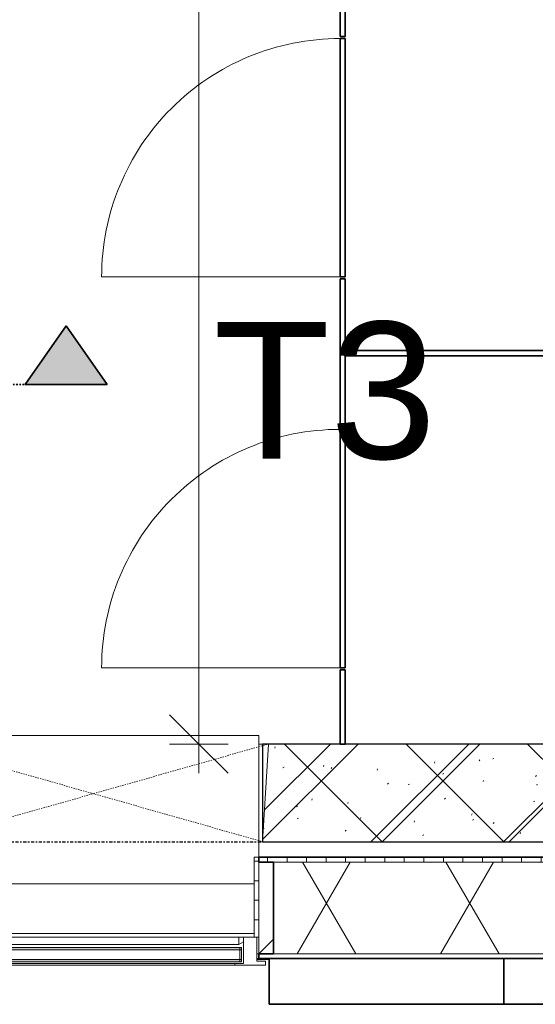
# Model space of a CAD drawing. Header units: millimetres. Extents: x -80560 to 110805, y -11020 to 52719.
# Tile 26 of 182: x 54356 to 55675, y 9584 to 12103. Entities that reach past the tile are written whole.
import ezdxf

# ---------------------------------------------------------------- set-up
doc = ezdxf.new("R2010")
doc.units = ezdxf.units.MM
for name, pattern in [('CENTER2', [20, 8, -4, 4, -4]), ('Dash', [6.35, 3.175, -3.175]), ('DASHDOT2', [8, 4, -2, 0, -2])]:
    doc.linetypes.add(name, pattern=pattern)
for name, color, linetype, lineweight in [('A-ANNO-DIMS', 211, 'Continuous', 9), ('A-ANNO-DIMS-100', 211, 'Continuous', 9), ('A-DOOR', 31, 'Continuous', 18), ('A-GENM', 13, 'Continuous', 18), ('A-GLAZ', 151, 'Continuous', 18), ('A-GLAZ-SILL', 1, 'Continuous', 18), ('A-WALL', 113, 'Continuous', 35), ('A-WALL-PATT', 111, 'Continuous', 35), ('G-ANNO-SYMB', 111, 'Continuous', 9), ('S-GRID', 1, 'Continuous', 9)]:
    doc.layers.add(name, color=color, linetype=linetype, lineweight=lineweight)
doc.styles.add('Arial_4', font='arial.ttf', dxfattribs={"height": 350})
doc.styles.add('Arial_6', font='arial.ttf', dxfattribs={"width": 0.7, "height": 180})
doc.dimstyles.new('n3o_1_8_3', dxfattribs={"dimscale": 304.8, "dimtxt": 183.646692, "dimasz": 0.492126, "dimexe": 0.246063, "dimexo": 0.0625, "dimgap": 0.032808, "dimtad": 1, "dimdec": 0, "dimdsep": 46, "dimtxsty": 'Arial_6', "dimblk1": 'OBLIQUE', "dimblk2": 'OBLIQUE', "dimsah": 1, "dimcen": 0.09, "dimdle": 0.246063, "dimazin": 0, "dimtfac": 1, "dimtdec": 4, "dimtix": 1, "dimtmove": 0, "dimatfit": 3, "dimfxl": 0.246063, "dimfxlon": 1, "dimtvp": 1, "dimtolj": 1, "dimtzin": 0, "dimarcsym": 2})

# ---------------------------------------------------------------- blocks, each defined once
blk = doc.blocks.new('19112_SW_LeonardoCollege_R2020_rvt-1-DO_02 tweede verdieping')
at = {"layer": 'A-WALL-PATT', "lineweight": 5}
h = blk.add_hatch(dxfattribs=at)
h.set_pattern_fill('FP_174', color=10, angle=45, style=0, pattern_type=2)
h.set_pattern_definition([(45, (28837.5, 10000), (-155.563, 155.563), []), (135, (28837.5, 10000), (-155.563, -155.563), [])])
h.paths.add_polyline_path([(31600, 10000), (31600, 10250), (30083, 10250), (30083, 10000), (31377.7, 10000)], flags=0)
h.paths.add_polyline_path([(29028.3, 10000), (29217, 10000), (29217, 10250), (27533, 10250), (27533, 10000), (28734.6, 10000)], flags=0)
h.paths.add_polyline_path([(26667, 10000), (26667, 10250), (26075, 10250), (26075, 10000), (26532.1, 10000)], flags=0)
at = {"layer": 'A-WALL', "color": 250, "lineweight": 9}
for p, q in [((30073, 10250), (30083, 10250)), ((30083, 10000), (30073, 10000))]:
    blk.add_line(p, q, dxfattribs=at)
at = {"layer": 'A-WALL', "color": 50, "lineweight": 25}
for p, q in [((31600, 10250), (30083, 10250)), ((30083, 10250), (30083, 10000)), ((30083, 10000), (31600, 10000))]:
    blk.add_line(p, q, dxfattribs=at)
blk = doc.blocks.new('MB 31 Wandsparing - 866 x 1634-3275055-DO_02 tweede verdieping')
at = {"layer": 'A-GENM', "linetype": 'Dash', "lineweight": 9}
for p, q in [((-456.2, 125), (424.8, -125)), ((-441.2, -125), (439.8, 125))]:
    blk.add_line(p, q, dxfattribs=at)
blk = doc.blocks.new('95251-Leonardo College Leiden_rvt-1-DO_02 tweede verdieping')
at = {"layer": 'A-WALL-PATT', "lineweight": 9}
h = blk.add_hatch(dxfattribs=at)
h.set_pattern_fill('FP_187', color=55, style=0, pattern_type=2)
h.set_pattern_definition([(45, (0, 0), (-176.7767, 176.7767), []), (17, (0, 0), (51.37877, 156.87645), [3.353, -159.647, 3.353, -88.647, -134]), (17, (0, 0), (51.37877, 156.87645), [-255, 3.353, -130.647]), (48, (0, 0), (-36.014, 160.26226), [3.353, -158.647, 3.353, -160.647, -132]), (48, (0, 0), (-36.014, 160.26226), [-326, 3.353, -128.647]), (71, (0, 0), (-94.825, 133.12483), [3.353, -156.647, 3.353, -87.247, -131]), (71, (0, 0), (-94.825, 133.12483), [-250.6, 3.353, -127.647])])
h.paths.add_polyline_path([(31084, 10000), (31600, 10000), (31600, 10250), (31492, 10250), (31491, 10158.3), (31475, 10136.7), (31467.6, 10139.5), (31462.7, 10145.7), (31459.9, 10153.2), (31458.1, 10169.1), (31458, 10250), (31187, 10250), (31186, 10158.3), (31170, 10136.7), (31162.6, 10139.5), (31157.4, 10146.5), (31154.9, 10153.2), (31153.1, 10169.1), (31153, 10250), (30987, 10250), (30986, 10158.3), (30970, 10136.7), (30962.6, 10139.5), (30957.7, 10145.7), (30954.9, 10153.2), (30953.1, 10169.1), (30953, 10250), (30098, 10250), (30083, 10000), (30790.3, 10000)], flags=0)
h.paths.add_polyline_path([(29217, 10000), (29202, 10250), (27548, 10250), (27533, 10000), (29028.3, 10000)], flags=0)
h.paths.add_polyline_path([(26075, 10000), (26408, 10000), (26409, 10091.7), (26425, 10113.3), (26432.4, 10110.5), (26437.3, 10104.3), (26440.1, 10096.8), (26441.9, 10080.9), (26442, 10000), (26608, 10000), (26609, 10091.7), (26625, 10113.3), (26632.9, 10109.8), (26637.3, 10104.3), (26640.1, 10096.8), (26641.9, 10080.9), (26642, 10000), (26667, 10000), (26652, 10250), (26080, 10250), (26080, 10200), (26075, 10200), (26075, 10142), (26166.7, 10141), (26188.3, 10125), (26185.5, 10117.6), (26179.3, 10112.7), (26171.8, 10109.9), (26155.9, 10108.1), (26075, 10108), (26075, 10089)], flags=0)
h.paths.add_polyline_path([(29050, 10108), (29038, 10113), (29033, 10125), (29038, 10137), (29050, 10142), (29062, 10137), (29067, 10125), (29062, 10113)], flags=0)
at = {"layer": 'A-WALL', "color": 130, "lineweight": 5}
for p, q in [((30098, 10250), (30083, 10000)), ((30953, 10250), (30098, 10250)), ((30083, 10000), (31600, 10000))]:
    blk.add_line(p, q, dxfattribs=at)
at = {"color": 191, "lineweight": 9}
blk.add_blockref('MB 31 Wandsparing - 866 x 1634-3275055-DO_02 tweede verdieping', (29658.2, 10125), dxfattribs=at)
blk = doc.blocks.new('Basic Wall _ 41_WA_n3o_cladding_vertikaal_random_100mm_oorspronkelijk - ___-31301028-DO_02 tweede verdieping')
at = {"layer": 'A-WALL', "lineweight": 18}
for p, q in [((30068, 9701), (30073, 9701)), ((30068, 9699), (30100, 9699))]:
    blk.add_line(p, q, dxfattribs=at)
blk = doc.blocks.new('merk 900 vast glas shadowbox - merk 900 vast glas shadowbox-32549056-DO_02 tweede verdieping')
at = {"layer": 'A-GLAZ'}
for p, q in [((-362, 0), (-440, 0)), ((-440, 0), (-440, -10)), ((-362, -4), (-362, 0)), ((440, 0), (362, 0)), ((362, 0), (362, -4)), ((440, -10), (440, 0)), ((-440, -10), (-418, -10)), ((-418, -10), (-418, -72)), ((-384, -72), (-384, -4)), ((-384, -4), (-362, -4)), ((362, -4), (384, -4)), ((384, -4), (384, -72)), ((418, -72), (418, -10)), ((418, -10), (440, -10)), ((-418, -72), (-384, -72)), ((384, -72), (418, -72))]:
    blk.add_line(p, q, dxfattribs=at)
at = {"layer": 'A-GLAZ-SILL'}
for p, q in [((362, 0), (-362, 0)), ((362, -4), (-362, -4))]:
    blk.add_line(p, q, dxfattribs=at)
blk = doc.blocks.new('NLRS_41_GM_WPB_spouwlat-SH_generiek_ISR - 235x38-V169-DO_02 tweede verdieping')
at = {"layer": 'A-GENM'}
h = blk.add_hatch(dxfattribs=at)
h.set_pattern_fill('FP_68', color=256, style=0, pattern_type=2)
h.set_pattern_definition([(45, (0, 0), (-141.4214, 141.4214), [])])
h.paths.add_polyline_path([(30111, 9713), (30111, 9948), (30073, 9948), (30073, 9713)], flags=0)
for p, q in [((30111, 9948), (30073, 9948)), ((30073, 9948), (30073, 9713)), ((30111, 9713), (30111, 9948)), ((30073, 9713), (30111, 9713))]:
    blk.add_line(p, q, dxfattribs=at)
blk = doc.blocks.new('41_dagkanten_SH_generiek_ISR - 12x204_5-V170-DO_02 tweede verdieping')
at = {"layer": 'A-GENM'}
h = blk.add_hatch(dxfattribs=at)
h.set_pattern_fill('FP_69', color=256, style=0, pattern_type=2)
h.set_pattern_definition([(0, (0, 0), (0, 50), [])])
h.paths.add_polyline_path([(30073, 9756), (30073, 9960.5), (30061, 9960.5), (30061, 9756), (30068, 9756)], flags=0)
for p, q in [((30073, 9960.5), (30061, 9960.5)), ((30061, 9960.5), (30061, 9756)), ((30073, 9756), (30073, 9960.5)), ((30068, 9756), (30073, 9756))]:
    blk.add_line(p, q, dxfattribs=at)
blk = doc.blocks.new('74_n3o_Kupan_toiletruimte_4 - 74_n3o_Kupan_toiletruimte_4-31926087-DO_02 tweede verdieping')
at = {"layer": 'A-GENM', "lineweight": 35}
for p, q in [((190, 1206.5), (0, 1206.5)), ((0, 1206.5), (0, 1193.5)), ((0, 1193.5), (190, 1193.5)), ((190, 1193.5), (190, 1206.5)), ((805, 1206.5), (195, 1206.5)), ((195, 1206.5), (195, 1193.5)), ((195, 1193.5), (805, 1193.5)), ((805, 1193.5), (805, 1206.5)), ((1190, 1206.5), (810, 1206.5)), ((810, 1206.5), (810, 1193.5)), ((810, 1193.5), (1190, 1193.5)), ((1006.5, 1193.5), (993.5, 1193.5)), ((993.5, 1193.5), (993.5, 0)), ((1006.5, 0), (1006.5, 1193.5)), ((1190, 1193.5), (1190, 1206.5)), ((1805, 1206.5), (1195, 1206.5)), ((1195, 1206.5), (1195, 1193.5)), ((1195, 1193.5), (1805, 1193.5)), ((1805, 1193.5), (1805, 1206.5)), ((2190, 1206.5), (1810, 1206.5)), ((1810, 1206.5), (1810, 1193.5)), ((1810, 1193.5), (2190, 1193.5))]:
    blk.add_line(p, q, dxfattribs=at)
blk = doc.blocks.new('00_n3o_symbool_swingangle - std-31926139-DO_02 tweede verdieping')
at = {"layer": 'A-DOOR'}
blk.add_line((-415, -27), (-415, 583), dxfattribs=at)
blk.add_arc((-415, -27), 610, 360, 90, dxfattribs=at)
blk = doc.blocks.new('31_n3o_gevelopening_vensterbank - 380x15-32538877-DO_02 tweede verdieping')
at = {"layer": 'A-GENM'}
for p, q in [((0, -311.5), (0, 0)), ((0, 0), (846, 0)), ((846, 0), (846, -311.5)), ((12, -380), (834, -380))]:
    blk.add_line(p, q, dxfattribs=at)
blk = doc.blocks.new('30_n3o_RT72_glas met glaslat - Type 1-33567359-DO_02 tweede verdieping')
at = {"layer": 'A-GENM'}
for points in [[(349.6, -5), (-379, -5), (-379, -11), (379, -11), (379, -5)], [(349.6, -35), (-379, -35), (-379, -41), (379, -41), (379, -35)]]:
    blk.add_hatch(color=256, dxfattribs=at).paths.add_polyline_path(points, flags=0)
for p, q in [((379, -5), (-379, -5)), ((-379, -5), (-379, -11)), ((-375, -5), (-379, -5)), ((-379, -5), (-379, -41)), ((-379, -11), (379, -11)), ((-375, -41), (-375, -5)), ((379, -5), (375, -5)), ((375, -5), (375, -41)), ((379, -11), (379, -5)), ((379, -41), (379, -5)), ((379, -35), (-379, -35)), ((-379, -35), (-379, -41)), ((-379, -41), (379, -41)), ((-379, -41), (-375, -41)), ((375, -41), (379, -41)), ((379, -41), (379, -35))]:
    blk.add_line(p, q, dxfattribs=at)
blk = doc.blocks.new('DPWP_30_n3o_RT72_glas met glaslat Frame1 - Type 1-33567362-DO_02 tweede verdieping')
at = {"layer": 'A-GENM'}
for p, q in [((-372, -7.8), (-384, -15)), ((372, -7.8), (-372, -7.8)), ((-372, -7.8), (-372, -27)), ((-372, -27), (-372, -7.8)), ((372, -27), (372, -7.8)), ((384, -15), (372, -7.8)), ((372, -7.8), (372, -27)), ((-384, -27), (-372, -27)), ((-372, -27), (372, -27)), ((372, -27), (384, -27))]:
    blk.add_line(p, q, dxfattribs=at)
blk = doc.blocks.new('Section - 00_n3o_sectionmark_detailaanduiding-325618-DO_02 tweede verdieping')
at = {"layer": 'G-ANNO-SYMB'}
blk.add_hatch(color=256, dxfattribs=at).paths.add_polyline_path([(0, 0), (1.05, 1.5), (2.101, 0)], flags=0)
at = {"layer": 'G-ANNO-SYMB', "linetype": 'DASHDOT2', "lineweight": 35}
for p, q in [((1.05, 1.5), (0, 0)), ((2.101, 0), (1.05, 1.5)), ((0, 0), (2.101, 0))]:
    blk.add_line(p, q, dxfattribs=at)
blk = doc.blocks.new('DIMBLOCK362-DO_02 tweede verdieping')
at = {"layer": 'A-ANNO-DIMS-100'}
for p, q in [((54814.4, 16075), (54739.4, 16150)), ((54889.4, 16075), (54739.4, 16075)), ((54814.4, 16075), (54814.4, 10175)), ((54814.4, 16075), (54889.4, 16000)), ((54814.4, 16075), (54889.4, 16075)), ((54814.4, 10250), (54739.4, 10325)), ((54889.4, 10250), (54739.4, 10250)), ((54814.4, 10250), (54889.4, 10175)), ((54814.4, 10250), (54889.4, 10250))]:
    blk.add_line(p, q, dxfattribs=at)
at = {"layer": 'A-ANNO-DIMS-100', "color": 0, "insert": (54570.7, 12970.4), "char_height": 180, "width": 461.094, "attachment_point": 1, "rotation": 90, "line_spacing_factor": 0.941778, "style": 'Arial_6'}
blk.add_mtext('5825', dxfattribs=at)
blk = doc.blocks.new('_Oblique')
at = {"color": 0, "linetype": 'ByBlock', "lineweight": -2}
blk.add_line((-0.5, -0.5), (0.5, 0.5), dxfattribs=at)

msp = doc.modelspace()

# ---------------------------------------------------------------- hatches: boundary and pattern name
at = {"layer": 'A-WALL-PATT', "lineweight": 18}
h = msp.add_hatch(dxfattribs=at)
h.set_pattern_fill('FP_80', color=256, angle=90, style=0, pattern_type=2)
h.set_pattern_definition([(90, (57640.07, 9701), (-50, -2e-13), [])])
h.paths.add_polyline_path([(77617.8, 9948), (78284.3, 9948), (78284.3, 9960.5), (77617.8, 9960.5)], flags=0)
h.paths.add_polyline_path([(73011.8, 9948), (73171.8, 9948), (73171.8, 9960.5), (72217.8, 9960.5), (72217.8, 9948), (72424.4, 9948)], flags=0)
h.paths.add_polyline_path([(70471.8, 9948), (70471.8, 9960.5), (69517.8, 9960.5), (69517.8, 9948), (70433.8, 9948)], flags=0)
h.paths.add_polyline_path([(67138.3, 9948), (67771.8, 9948), (67771.8, 9960.5), (65917.8, 9960.5), (65917.8, 9948), (66551, 9948)], flags=0)
h.paths.add_polyline_path([(63271.8, 9948), (63271.8, 9960.5), (61417.8, 9960.5), (61417.8, 9948), (63233.8, 9948)], flags=0)
h.paths.add_polyline_path([(56971.8, 9948), (56971.8, 9960.5), (54967.9, 9960.5), (54967.9, 9948), (56933.8, 9948)], flags=0)
h.paths.add_polyline_path([(54083.9, 9948), (54121.9, 9948), (54121.9, 9960.5), (52417.8, 9960.5), (52417.8, 9948), (53923.1, 9948)], flags=0)
h.paths.add_polyline_path([(51426.9, 9948), (51571.8, 9948), (51571.8, 9960.5), (50167.8, 9960.5), (50167.8, 9948), (51280.1, 9948)], flags=0)
h.paths.add_polyline_path([(49283.8, 9948), (49321.8, 9948), (49321.8, 9960.5), (48817.8, 9960.5), (48817.8, 9948), (48930.7, 9948)], flags=0)
h.paths.add_polyline_path([(46171.8, 9948), (46171.8, 9960.5), (44317.8, 9960.5), (44317.8, 9948), (46133.8, 9948)], flags=0)
h.paths.add_polyline_path([(42469.9, 9948), (42571.8, 9948), (42571.8, 9960.5), (42067.8, 9960.5), (42067.8, 9948), (42105.8, 9948)], flags=0)
h.paths.add_polyline_path([(41183.8, 9948), (41221.8, 9948), (41221.8, 9960.5), (39367.8, 9960.5), (39367.8, 9948), (40707.9, 9948)], flags=0)
h.paths.add_polyline_path([(38483.8, 9948), (38521.8, 9948), (38521.8, 9960.5), (37242.8, 9960.5), (37242.8, 9948), (38358.5, 9948)], flags=0)
h = msp.add_hatch(dxfattribs=at)
h.set_pattern_fill('FP_2', color=256, style=0, pattern_type=2)
h.set_pattern_definition([(60, (24894.82, 0), (-274.963, 158.75), []), (120, (24894.82, 0), (-274.963, -158.75), [])])
h.paths.add_polyline_path([(78296.8, 9713), (78296.8, 9948), (77655.8, 9948), (77655.8, 9713), (78284.3, 9713)], flags=0)
h.paths.add_polyline_path([(73133.8, 9713), (73133.8, 9948), (72255.8, 9948), (72255.8, 9713), (73011.8, 9713)], flags=0)
h.paths.add_polyline_path([(70433.8, 9713), (70433.8, 9948), (69555.8, 9948), (69555.8, 9713), (70368.7, 9713)], flags=0)
h.paths.add_polyline_path([(67733.8, 9713), (67733.8, 9948), (65955.8, 9948), (65955.8, 9713), (67725.7, 9713)], flags=0)
h.paths.add_polyline_path([(63026.9, 9713), (63233.8, 9713), (63233.8, 9948), (61455.8, 9948), (61455.8, 9713), (61852.3, 9713)], flags=0)
h.paths.add_polyline_path([(56566.2, 9713), (56933.8, 9713), (56933.8, 9948), (55005.9, 9948), (55005.9, 9713), (55978.8, 9713)], flags=0)
h.paths.add_polyline_path([(53923.1, 9713), (54083.9, 9713), (54083.9, 9948), (52455.8, 9948), (52455.8, 9713), (53629.4, 9713)], flags=0)
h.paths.add_polyline_path([(51280.1, 9713), (51533.8, 9713), (51533.8, 9948), (50205.8, 9948), (50205.8, 9713), (50692.7, 9713)], flags=0)
h.paths.add_polyline_path([(49283.8, 9713), (49283.8, 9948), (48855.8, 9948), (48855.8, 9713), (49224.4, 9713)], flags=0)
h.paths.add_polyline_path([(46133.8, 9713), (46133.8, 9948), (44355.8, 9948), (44355.8, 9713), (45994, 9713)], flags=0)
h.paths.add_polyline_path([(42469.9, 9713), (42533.8, 9713), (42533.8, 9948), (42105.8, 9948), (42105.8, 9713), (42176.2, 9713)], flags=0)
h.paths.add_polyline_path([(38483.8, 9713), (38483.8, 9948), (37007.8, 9948), (37007.8, 9713), (38358.5, 9713)], flags=0)
h.paths.add_polyline_path([(41001.5, 9713), (41183.8, 9713), (41183.8, 9948), (39405.8, 9948), (39405.8, 9713), (40707.9, 9713)], flags=0)
h = msp.add_hatch(dxfattribs=at)
h.set_pattern_fill('FP_79', color=256, style=0, pattern_type=2)
h.set_pattern_definition([(0, (57640.07, 9701), (2e-14, 50), [])])
h.paths.add_polyline_path([(78531.8, 9701), (78531.8, 9713), (77617.8, 9713), (77617.8, 9701), (78297.9, 9701)], flags=0)
h.paths.add_polyline_path([(73171.8, 9701), (73171.8, 9713), (72217.8, 9713), (72217.8, 9701), (73011.8, 9701)], flags=0)
h.paths.add_polyline_path([(70471.8, 9701), (70471.8, 9713), (69517.8, 9713), (69517.8, 9701), (70368.7, 9701)], flags=0)
h.paths.add_polyline_path([(67725.7, 9701), (67771.8, 9701), (67771.8, 9713), (65917.8, 9713), (65917.8, 9701), (67138.3, 9701)], flags=0)
h.paths.add_polyline_path([(63271.8, 9701), (63271.8, 9713), (61417.8, 9713), (61417.8, 9701), (63026.9, 9701)], flags=0)
h.paths.add_polyline_path([(56859.8, 9701), (56971.8, 9701), (56971.8, 9713), (54967.9, 9713), (54967.9, 9701), (56566.2, 9701)], flags=0)
h.paths.add_polyline_path([(54121.9, 9701), (54121.9, 9713), (52417.8, 9713), (52417.8, 9701), (53923.1, 9701)], flags=0)
h.paths.add_polyline_path([(51571.8, 9701), (51571.8, 9713), (50167.8, 9713), (50167.8, 9701), (51280.1, 9701)], flags=0)
h.paths.add_polyline_path([(49321.8, 9701), (49321.8, 9713), (48817.8, 9713), (48817.8, 9701), (49224.4, 9701)], flags=0)
h.paths.add_polyline_path([(45406.6, 9701), (46171.8, 9701), (46171.8, 9713), (44317.8, 9713), (44317.8, 9701), (44819.3, 9701)], flags=0)
h.paths.add_polyline_path([(41001.5, 9701), (41221.8, 9701), (41221.8, 9713), (39367.8, 9713), (39367.8, 9701), (40707.9, 9701)], flags=0)
h.paths.add_polyline_path([(42469.9, 9701), (42571.8, 9701), (42571.8, 9713), (42067.8, 9713), (42067.8, 9701), (42176.2, 9701)], flags=0)
h.paths.add_polyline_path([(38521.8, 9701), (38521.8, 9713), (36995.8, 9713), (36995.8, 9701), (38358.5, 9701)], flags=0)

# ---------------------------------------------------------------- linework, layer by layer
at = {"layer": 'A-WALL'}
for p, q in [((56971.8, 9960.5), (54967.9, 9960.5)), ((54967.9, 9960.5), (54967.9, 9948)), ((54967.9, 9948), (55005.9, 9948)), ((55005.9, 9948), (55005.9, 9713)), ((55005.9, 9713), (54967.9, 9713)), ((54967.9, 9713), (54967.9, 9701)), ((54967.9, 9701), (56971.8, 9701)), ((54994.8, 9701), (54994.8, 9584)), ((55594.8, 9584), (55594.8, 9701)), ((54994.8, 9584), (56944.8, 9584))]:
    msp.add_line(p, q, dxfattribs=at)
at = {"layer": 'A-WALL', "lineweight": 18}
for p, q in [((55005.9, 9948), (56933.8, 9948)), ((54955.9, 9765), (54133.9, 9765)), ((54967.9, 9713), (54962.8, 9713)), ((55005.9, 9713), (56933.8, 9713))]:
    msp.add_line(p, q, dxfattribs=at)
at = {"layer": 'G-ANNO-SYMB', "linetype": 'DASHDOT2', "lineweight": 35}
msp.add_line((50605.2, 11170), (54580.3, 11170), dxfattribs=at)
at = {"layer": 'S-GRID', "linetype": 'CENTER2', "lineweight": 25}
msp.add_line((29945.3, 10000), (110204.9, 10000), dxfattribs=at)

# ---------------------------------------------------------------- block references
at = {"color": 250, "lineweight": 5}
for name in ['19112_SW_LeonardoCollege_R2020_rvt-1-DO_02 tweede verdieping', '95251-Leonardo College Leiden_rvt-1-DO_02 tweede verdieping']:
    msp.add_blockref(name, (24894.8, 0), dxfattribs=at)
at = {"layer": 'A-DOOR', "rotation": 89.99999999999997}
for p in [(55148.8, 11860), (55148.8, 10860)]:
    msp.add_blockref('00_n3o_symbool_swingangle - std-31926139-DO_02 tweede verdieping', p, dxfattribs=at)
at = {"layer": 'A-GENM'}
for name, p, rotation in [('74_n3o_Kupan_toiletruimte_4 - 74_n3o_Kupan_toiletruimte_4-31926087-DO_02 tweede verdieping', (56382.3, 10250), 89.99999999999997), ('DPWP_30_n3o_RT72_glas met glaslat Frame1 - Type 1-33567362-DO_02 tweede verdieping', (54544.8, 9729), 180), ('30_n3o_RT72_glas met glaslat - Type 1-33567359-DO_02 tweede verdieping', (54544.8, 9688), 180)]:
    msp.add_blockref(name, p, dxfattribs=dict(at, rotation=rotation))
for name, p in [('31_n3o_gevelopening_vensterbank - 380x15-32538877-DO_02 tweede verdieping', (54121.8, 10272)), ('41_dagkanten_SH_generiek_ISR - 12x204_5-V170-DO_02 tweede verdieping', (24894.8, 0)), ('NLRS_41_GM_WPB_spouwlat-SH_generiek_ISR - 235x38-V169-DO_02 tweede verdieping', (24894.8, 0))]:
    msp.add_blockref(name, p, dxfattribs=at)
at = {"layer": 'A-GLAZ', "rotation": 180}
msp.add_blockref('merk 900 vast glas shadowbox - merk 900 vast glas shadowbox-32549056-DO_02 tweede verdieping', (54544.8, 9684), dxfattribs=at)
at = {"layer": 'A-WALL', "lineweight": 18}
msp.add_blockref('Basic Wall _ 41_WA_n3o_cladding_vertikaal_random_100mm_oorspronkelijk - ___-31301028-DO_02 tweede verdieping', (24894.8, 0), dxfattribs=at)
at = {"layer": 'G-ANNO-SYMB', "linetype": 'DASHDOT2', "lineweight": 35, "extrusion": (0, 0, -1), "xscale": 99.99999999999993, "yscale": 99.99999999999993, "zscale": 99.99999999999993}
msp.add_blockref('Section - 00_n3o_sectionmark_detailaanduiding-325618-DO_02 tweede verdieping', (-54580.3, 11170), dxfattribs=at)

# ---------------------------------------------------------------- texts
at = {"layer": 'G-ANNO-SYMB', "insert": (54851.5, 11330), "char_height": 350, "width": 697.468, "attachment_point": 1, "style": 'Arial_4'}
msp.add_mtext('T3', dxfattribs=at)

# ---------------------------------------------------------------- dimensions: what is measured, and where the dimension line sits
at = {"layer": 'A-ANNO-DIMS'}
dim = msp.add_linear_dim(base=(54814.4, 10250), p1=(54889.4, 16075), p2=(54889.4, 10250), angle=90, dimstyle='n3o_1_8_3', override={"dimpost": '<>', "dimfxl": 5825}, dxfattribs=at)
dim.commit()
dim.dimension.update_dxf_attribs({"geometry": 'DIMBLOCK362-DO_02 tweede verdieping', "text_midpoint": (54712.5, 13162.5)})

doc.saveas('drawing.dxf')
